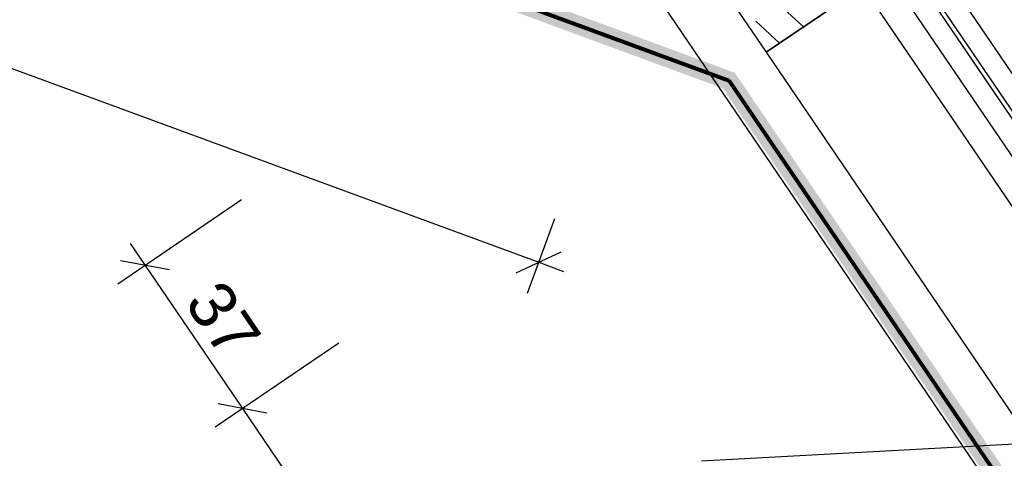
# Model space of a CAD drawing. Extents: x 199 to 1388, y 138 to 979.
# Tile 137 of 155: x 987 to 1030, y 490 to 509. Entities that reach past the tile are written whole.
import ezdxf
from ezdxf.lldxf.tags import DXFTag

# ---------------------------------------------------------------- set-up
doc = ezdxf.new("R2010")
doc.units = 0
doc.layers.get('0').update_dxf_attribs({"lineweight": 25})
for name, color, linetype, lineweight, true_color in [('01AFU Allgemein Bemaßung-A07ET47HDI', 7, 'Continuous', 25, 0x848484), ('20 Außenwände-A07ET47EDI', 7, 'Continuous', 25, 0x848484), ('20 Dach Stb-Decke-A07ET47IDI', 7, 'Continuous', 25, 0x848484), ('20 Fundament-A07ET47RDI', 7, 'Continuous', 25, 0x848484), ('A-0', 7, 'Continuous', 25, 0x848484), ('UPO_Loop2', 140, 'Continuous', 30, 0x00bfff), ('Uponor_ZonenGrenze', 1, 'Continuous', 25, 0xff0000)]:
    doc.layers.add(name, color=color, linetype=linetype, lineweight=lineweight, true_color=true_color)
doc.layers.add('02 Raster Gebäude-A07ET47NDI', color=7, linetype='Continuous', lineweight=25)
doc.styles.get("Standard").update_dxf_attribs({"font": 'arial.ttf'})
tags = doc.linetypes.add('Raster-A07ET47ODI', pattern=[0.2, 0.1, -0.05, 0, -0.05]).pattern_tags.tags
tags[10:11] = [DXFTag(74, 4), DXFTag(75, 0), DXFTag(340, '0'), DXFTag(46, 1.0), DXFTag(50, 0.0), DXFTag(44, 0.0), DXFTag(45, 0.0)]
tags[8:9] = [DXFTag(74, 4), DXFTag(75, 0), DXFTag(340, '0'), DXFTag(46, 1.0), DXFTag(50, 0.0), DXFTag(44, 0.0), DXFTag(45, 0.0)]
tags[6:7] = [DXFTag(74, 4), DXFTag(75, 0), DXFTag(340, '0'), DXFTag(46, 1.0), DXFTag(50, 0.0), DXFTag(44, 0.0), DXFTag(45, 0.0)]
tags[4:5] = [DXFTag(74, 4), DXFTag(75, 0), DXFTag(340, '0'), DXFTag(46, 1.0), DXFTag(50, 0.0), DXFTag(44, 0.0), DXFTag(45, 0.0)]
tags = doc.linetypes.add('Öffnungslinie Tür Fenster-A07ET47JDI', pattern=[0.115, 0.075, -0.04]).pattern_tags.tags
tags[6:7] = [DXFTag(74, 4), DXFTag(75, 0), DXFTag(340, '0'), DXFTag(46, 1.0), DXFTag(50, 0.0), DXFTag(44, 0.0), DXFTag(45, 0.0)]
tags[4:5] = [DXFTag(74, 4), DXFTag(75, 0), DXFTag(340, '0'), DXFTag(46, 1.0), DXFTag(50, 0.0), DXFTag(44, 0.0), DXFTag(45, 0.0)]

# ---------------------------------------------------------------- blocks, each defined once
blk = doc.blocks.new('Referenz-A07ET47ZDI', base_point=(226.995, 158.1))
at = {"layer": '01AFU Allgemein Bemaßung-A07ET47HDI'}
for p, q in [((937.727, 525.263), (1009.68, 498.773)), ((991.674, 497.853), (996.971, 501.456)), ((1009.195, 497.453), (1010.371, 500.65)), ((992.204, 499.574), (992.837, 498.644)), ((1008.718, 498.328), (1010.643, 499.218)), ((993.879, 498.445), (991.795, 498.842)), ((992.837, 498.644), (997.002, 492.52)), ((1009.68, 498.773), (1010.736, 498.384)), ((995.839, 491.729), (1001.136, 495.333)), ((998.044, 492.322), (995.96, 492.719)), ((997.002, 492.52), (1022.312, 455.313))]:
    blk.add_line(p, q, dxfattribs=at)
at = {"layer": '02 Raster Gebäude-A07ET47NDI', "linetype": 'Raster-A07ET47ODI', "ltscale": 56.250004}
blk.add_line((1016.65, 490.275), (1081.04, 493.799), dxfattribs=at)
at = {"layer": '20 Außenwände-A07ET47EDI'}
for p, q in [((1010.426, 520.993), (1019.409, 507.763)), ((1021.01, 508.849), (1014.757, 514.615)), ((1050.573, 476.463), (1027.092, 511.045)), ((1023.546, 510.571), (1019.409, 507.763)), ((1026.182, 510.427), (1049.663, 475.845)), ((1049.828, 475.958), (1026.348, 510.54)), ((1025.438, 509.922), (1048.918, 475.34)), ((1019.99, 508.157), (1018.974, 509.095)), ((1019.409, 507.763), (1044.687, 470.533))]:
    blk.add_line(p, q, dxfattribs=at)
at = {"layer": '20 Dach Stb-Decke-A07ET47IDI'}
blk.add_line((1017.366, 519.662), (1055.877, 462.944), dxfattribs=at)
at = {"layer": '20 Fundament-A07ET47RDI', "linetype": 'Öffnungslinie Tür Fenster-A07ET47JDI', "ltscale": 56.250004}
blk.add_line((1013.627, 511.817), (1051.726, 455.705), dxfattribs=at)
at = {"layer": 'A-0', "linetype": 'Continuous', "ltscale": 312.5}
for p, q in [((1013.235, 516.857), (1019.409, 507.763)), ((1019.409, 507.763), (1023.546, 510.571))]:
    blk.add_line(p, q, dxfattribs=at)
at = {"layer": '01AFU Allgemein Bemaßung-A07ET47HDI', "linetype": 'ByBlock', "ltscale": 40.625, "insert": (996.143, 498.167), "char_height": 2, "attachment_point": 1, "rotation": 304.2247}
blk.add_mtext('{\\fArial;37}', dxfattribs=at)
blk = doc.blocks.new('Polylinie-A07ET4CTDI', base_point=(763.459, 342.858))
at = {"color": 0, "linetype": 'ByBlock', "lineweight": -2, "ltscale": 0.25}
for points in [[(1015.754, 506.887), (945.315, 533.672), (942.999, 533.672)], [(1018.07, 506.887), (1015.754, 506.887), (945.315, 533.672)], [(1017.553, 506.225), (1018.07, 506.887), (1015.754, 506.887)], [(1018.52, 506.225), (1017.553, 506.225), (1018.07, 506.887)], [(1052.415, 454.879), (1018.52, 506.225), (1017.553, 506.225)], [(1053.382, 454.879), (1052.415, 454.879), (1018.52, 506.225)]]:
    blk.add_solid(points, dxfattribs=at)

msp = doc.modelspace()

# ---------------------------------------------------------------- linework, layer by layer
at = {"layer": 'UPO_Loop2', "color": 40, "lineweight": 80, "ltscale": 0.8, "true_color": 0xf8d731}
for p, q in [((943.057, 534.077), (1017.811, 506.556)), ((1017.811, 506.556), (1053.161, 454.493))]:
    msp.add_line(p, q, dxfattribs=at)

# ---------------------------------------------------------------- block references
at = {"layer": 'UPO_Loop2', "color": 219, "lineweight": 80, "ltscale": 4000.00006, "true_color": 0x642165}
msp.add_blockref('Referenz-A07ET47ZDI', (226.995, 158.1), dxfattribs=at)
at = {"layer": 'Uponor_ZonenGrenze', "ltscale": 0.25}
msp.add_blockref('Polylinie-A07ET4CTDI', (763.459, 342.858), dxfattribs=at)

doc.saveas('drawing.dxf')
